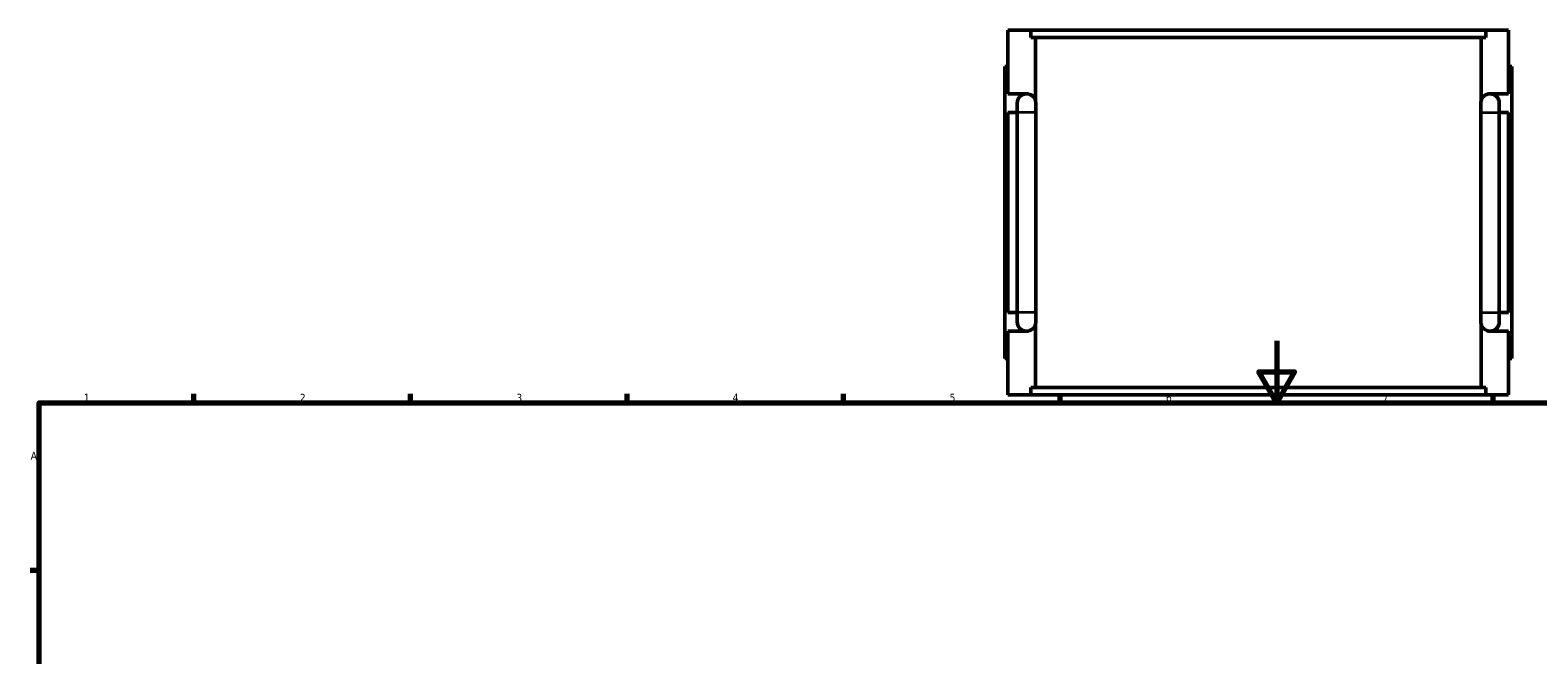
# Model space of a CAD drawing. Header units: millimetres. Extents: x 0 to 902, y -8 to 993.
# Tile 4 of 6: x 17 to 505, y 492 to 695. Entities that reach past the tile are written whole.
import ezdxf

# ---------------------------------------------------------------- set-up
doc = ezdxf.new("R2010")
doc.units = ezdxf.units.MM
for name, color, linetype, lineweight in [('Border (ISO)', 7, 'Continuous', 70), ('Visible (ISO)', 7, 'Continuous', 50), ('Visible Narrow (ISO)', 7, 'Continuous', 35)]:
    doc.layers.add(name, color=color, linetype=linetype, lineweight=lineweight)
doc.styles.add('Note Text (ISO)', font='tahoma.ttf')

# ---------------------------------------------------------------- blocks, each defined once
blk = doc.blocks.new('Borders Default Border')
at = {"layer": 'Border (ISO)'}
for p, q in [((70.08, 574), (70.08, 576.9)), ((140.17, 574), (140.17, 576.9)), ((210.25, 574), (210.25, 576.9)), ((280.33, 574), (280.33, 576.9)), ((350.42, 574), (350.42, 576.9)), ((490.58, 574), (490.58, 576.9)), ((20, 519.75), (17.1, 519.75))]:
    blk.add_line(p, q, dxfattribs=at)
at = {"layer": 'Border (ISO)', "flags": 128}
for points in [[(420.5, 594), (420.5, 574), (414.73, 584), (426.27, 584), (420.5, 574)], [(20, 20), (20, 574), (821, 574), (821, 20), (20, 20)]]:
    blk.add_lwpolyline(points, dxfattribs=at)
at = {"layer": 'Border (ISO)', "color": 232, "true_color": 0xca0064, "char_height": 2.5, "attachment_point": 7, "style": 'Note Text (ISO)'}
for s, insert in [('1', (34.48, 574.4)), ('2', (104.37, 574.4)), ('3', (174.43, 574.35)), ('4', (244.42, 574.4)), ('5', (314.64, 574.35)), ('6', (384.66, 574.35)), ('7', (454.77, 574.4)), ('A', (17.29, 555.62))]:
    blk.add_mtext(s, dxfattribs=dict(at, insert=insert))

msp = doc.modelspace()

# ---------------------------------------------------------------- linework, layer by layer
at = {"layer": 'Visible (ISO)'}
for p, q in [((333.531, 673.952), (333.531, 694.552)), ((333.531, 694.552), (340.947, 694.552)), ((488.116, 694.552), (340.947, 694.552)), ((340.947, 692.192), (340.947, 694.552)), ((488.116, 694.552), (495.531, 694.552)), ((488.116, 694.552), (488.116, 692.192)), ((495.531, 673.952), (495.531, 694.552)), ((340.947, 692.192), (488.116, 692.192)), ((342.455, 671.622), (342.455, 692.192)), ((486.607, 671.622), (486.607, 692.192)), ((333.531, 682.752), (332.531, 682.752)), ((332.531, 588.352), (332.531, 682.752)), ((495.531, 682.752), (496.531, 682.752)), ((496.531, 588.352), (496.531, 682.752)), ((333.531, 673.952), (339.531, 673.952)), ((489.531, 673.952), (495.531, 673.952)), ((336.531, 670.952), (336.531, 667.952)), ((342.531, 667.952), (342.531, 670.932)), ((486.531, 670.932), (486.531, 667.952)), ((492.531, 667.952), (492.531, 670.952)), ((333.531, 603.152), (333.531, 667.952)), ((336.531, 667.952), (333.531, 667.952)), ((336.531, 603.152), (336.531, 667.952)), ((342.531, 603.152), (342.531, 667.952)), ((486.531, 667.952), (486.531, 603.152)), ((492.531, 667.952), (492.531, 603.152)), ((495.531, 667.952), (492.531, 667.952)), ((495.531, 603.152), (495.531, 667.952)), ((333.531, 603.152), (336.531, 603.152)), ((336.531, 603.152), (336.531, 600.152)), ((342.531, 600.172), (342.531, 603.152)), ((486.531, 603.152), (486.531, 600.172)), ((492.531, 600.152), (492.531, 603.152)), ((492.531, 603.152), (495.531, 603.152)), ((333.531, 576.552), (333.531, 597.152)), ((339.531, 597.152), (333.531, 597.152)), ((342.455, 578.912), (342.455, 599.482)), ((486.607, 578.912), (486.607, 599.482)), ((495.531, 597.152), (489.531, 597.152)), ((495.531, 576.552), (495.531, 597.152)), ((332.531, 588.352), (333.531, 588.352)), ((496.531, 588.352), (495.531, 588.352)), ((340.947, 576.552), (333.531, 576.552)), ((340.947, 578.912), (488.116, 578.912)), ((340.947, 576.552), (340.947, 578.912)), ((488.116, 576.552), (340.947, 576.552)), ((488.116, 578.912), (488.116, 576.552)), ((495.531, 576.552), (488.116, 576.552))]:
    msp.add_line(p, q, dxfattribs=at)
for centre, start, end in [((339.531, 670.952), 90, 180), ((339.531, 670.952), 12.9077, 90), ((489.531, 670.952), 90, 167.0923), ((489.531, 670.952), 0, 90), ((339.531, 600.152), 180, 270), ((489.531, 600.152), 270, 0), ((339.531, 600.152), 270, 347.0923), ((489.531, 600.152), 192.9077, 270)]:
    msp.add_arc(centre, 3, start, end, dxfattribs=at)
for points, knots in [([(342.455, 671.622), (342.471, 671.555), (342.485, 671.483), (342.506, 671.344), (342.515, 671.27), (342.528, 671.113), (342.531, 671.03), (342.531, 670.949), (342.531, 670.946), (342.531, 670.942)], [0.996402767, 0.996402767, 0.996402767, 0.996402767, 1.024344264, 1.024344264, 1.047676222, 1.047676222, 1.071008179, 1.071008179, 1.072000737, 1.072000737, 1.072000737, 1.072000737]), ([(486.531, 670.942), (486.531, 670.946), (486.531, 670.949), (486.531, 671.03), (486.534, 671.113), (486.547, 671.27), (486.556, 671.344), (486.578, 671.483), (486.592, 671.555), (486.607, 671.622)], [1.069863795, 1.069863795, 1.069863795, 1.069863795, 1.070856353, 1.070856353, 1.094187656, 1.094187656, 1.117518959, 1.117518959, 1.145461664, 1.145461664, 1.145461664, 1.145461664]), ([(342.531, 600.162), (342.531, 600.159), (342.531, 600.156), (342.531, 600.075), (342.528, 599.992), (342.515, 599.835), (342.506, 599.761), (342.485, 599.622), (342.471, 599.55), (342.455, 599.482)], [1.070015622, 1.070015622, 1.070015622, 1.070015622, 1.071008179, 1.071008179, 1.094340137, 1.094340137, 1.117672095, 1.117672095, 1.145613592, 1.145613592, 1.145613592, 1.145613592]), ([(486.607, 599.482), (486.592, 599.55), (486.578, 599.622), (486.556, 599.761), (486.547, 599.835), (486.534, 599.992), (486.531, 600.075), (486.531, 600.156), (486.531, 600.159), (486.531, 600.162)], [0.996251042, 0.996251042, 0.996251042, 0.996251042, 1.024193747, 1.024193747, 1.04752505, 1.04752505, 1.070856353, 1.070856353, 1.07184891, 1.07184891, 1.07184891, 1.07184891])]:
    msp.add_open_spline(points, degree=3, knots=knots, dxfattribs=at)
for points in [[(342.531, 670.942), (342.531, 670.939), (342.531, 670.936), (342.531, 670.932)], [(486.531, 670.932), (486.531, 670.936), (486.531, 670.939), (486.531, 670.942)], [(342.531, 600.172), (342.531, 600.169), (342.531, 600.166), (342.531, 600.162)], [(486.531, 600.162), (486.531, 600.166), (486.531, 600.169), (486.531, 600.172)]]:
    msp.add_open_spline(points, degree=3, dxfattribs=at)
at = {"layer": 'Visible Narrow (ISO)'}
for p, q in [((342.494, 667.952), (336.568, 667.952)), ((486.568, 667.952), (492.494, 667.952)), ((342.494, 603.152), (336.568, 603.152)), ((486.568, 603.152), (492.494, 603.152))]:
    msp.add_line(p, q, dxfattribs=at)

# ---------------------------------------------------------------- block references
msp.add_blockref('Borders Default Border', (0, 0))

doc.saveas('drawing.dxf')
